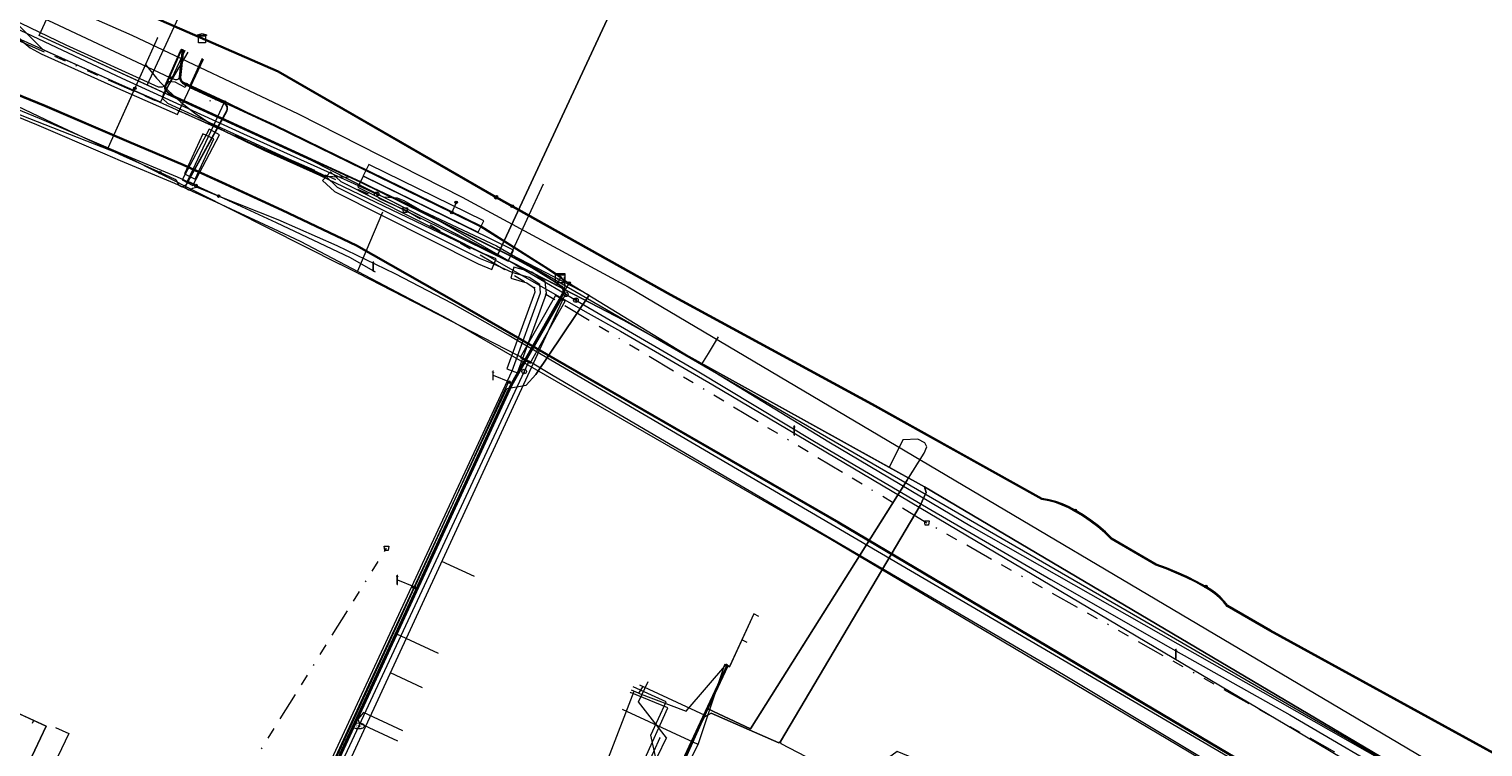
# Model space of a CAD drawing. Header units: metres. Extents: x 151922 to 154458, y 463415 to 464223.
# Tile 40 of 164: x 152184 to 152311, y 464069 to 464131. Entities that reach past the tile are written whole.
import ezdxf
from ezdxf.enums import TextEntityAlignment as Align
from ezdxf.lldxf.tags import DXFTag

# ---------------------------------------------------------------- set-up
doc = ezdxf.new("R2010")
doc.units = ezdxf.units.M
doc.linetypes.add('RI-OVERIG-SO', pattern=[17, 5, -2, 2, -2, 0, -2, 2, -2])
doc.layers.get('0').update_dxf_attribs({"lineweight": 9})
for name, color, linetype, lineweight in [('B-PV-KL-DATA-G', 90, 'KL-DATA-SO', 9), ('B-PV-KL-DATA_DUCT-G', 90, 'Continuous', 9), ('B-PV-KL-DATA_HULPSTUK-S', 90, 'Continuous', 9), ('B-PV-KL-DATA_KABELBED-G', 90, 'Continuous', 9), ('B-PV-KL-DATA_MANTELBUIS-G', 90, 'Continuous', 9), ('B-PV-KL-ET_HS-G', 10, 'KL-HS-SO', 9), ('B-PV-KL-ET_HS_HULPSTUK-S', 10, 'Continuous', 9), ('B-PV-KL-ET_HS_MANTELBUIS-G', 10, 'Continuous', 9), ('B-PV-KL-ET_LS-G', 190, 'KL-LS-SO', 9), ('B-PV-KL-ET_LS-S', 190, 'Continuous', 9), ('B-PV-KL-ET_LS_HULPSTUK-S', 190, 'Continuous', 9), ('B-PV-KL-ET_LS_MANTELBUIS-G', 190, 'Continuous', 9), ('B-PV-KL-ET_MS-G', 130, 'KL-MS-SO', 9), ('B-PV-KL-ET_MS_HULPSTUK-S', 130, 'Continuous', 9), ('B-PV-KL-ET_MS_MANTELBUIS-G', 130, 'Continuous', 9), ('B-PV-KL-GAS_HD-G', 30, 'KL-GAS_HD-SO', 9), ('B-PV-KL-GAS_LD-G', 50, 'KL-GAS_LD-SO', 9), ('B-PV-KL-GAS_LD_HULPSTUK-S', 50, 'Continuous', 9), ('B-PV-KL-GAS_LD_MANTELBUIS-G', 50, 'Continuous', 9), ('B-PV-KL-WATER-G', 170, 'KL-WATER-SO', 9), ('B-PV-KL-WATER-S', 170, 'Continuous', 9), ('B-PV-KL-WATER_HULPSTUK-S', 170, 'Continuous', 9), ('B-PV-OG-INFO-G', 7, 'Continuous', 9), ('B-PV-RI-VRIJVERVAL-G', 210, 'RI-OVERIG-SO', 9), ('B-PV-RI-VRIJVERVAL_HULPSTUK-S', 210, 'Continuous', 9), ('V-PV-KL-WATER-G', 170, 'V-KL-WATER-SO', 9)]:
    doc.layers.add(name, color=color, linetype=linetype, lineweight=lineweight)
doc.styles.add('NLCS-ISO', font='txt')
doc.styles.get("Standard").update_dxf_attribs({"font": 'arial.ttf'})
tags = doc.linetypes.add('KL-DATA-SO', pattern='A,4,-1,[101,NLCS.SHX,S=0.5,R=0,X=0,Y=0],-1,4,-1,["D",Standard,S=1,R=0,X=-0.25,Y=-0.5],-1.5', length=12.5).pattern_tags.tags
tags[18] = DXFTag(74, 10)
tags = doc.linetypes.add('KL-GAS_HD-SO', pattern='A,4,-1,[69,NLCS.SHX,S=0.5,R=0,X=0,Y=0],-1,4,-1,["H",Standard,S=1,R=0,X=0,Y=-0.5],-2', length=13).pattern_tags.tags
tags[18] = DXFTag(74, 10)
tags = doc.linetypes.add('KL-GAS_LD-SO', pattern='A,4,-1,[69,NLCS.SHX,S=0.5,R=0,X=0,Y=0],-1,4,-1,["L",Standard,S=1,R=0,X=0.25,Y=-0.5],-2', length=13).pattern_tags.tags
tags[18] = DXFTag(74, 10)
tags = doc.linetypes.add('KL-HS-SO', pattern='A,4,-1,[103,NLCS.SHX,S=0.75,R=0,X=0,Y=0],-1,4,-1,["H",Standard,S=1,R=0,X=0,Y=-0.5],-2', length=13).pattern_tags.tags
tags[18] = DXFTag(74, 10)
tags = doc.linetypes.add('KL-LS-SO', pattern='A,4,-1,[103,NLCS.SHX,S=0.75,R=0,X=0,Y=0],-1,4,-1,["L",Standard,S=1,R=0,X=0,Y=-0.5],-2', length=13).pattern_tags.tags
tags[18] = DXFTag(74, 10)
tags = doc.linetypes.add('KL-MS-SO', pattern='A,4,-1,[103,NLCS.SHX,S=0.75,R=0,X=0,Y=0],-1,4,-1,["M",Standard,S=1,R=0,X=0,Y=-0.5],-2', length=13).pattern_tags.tags
tags[18] = DXFTag(74, 10)
doc.linetypes.add('KL-WATER-SO', pattern='A,7,-0.5,[168,NLCS.SHX,S=0.75,R=0,X=0.75,Y=0],-2', length=9.5)
doc.linetypes.add('V-KL-WATER-SO', pattern='A,3.5,[24,NLCS.SHX,S=0.5,R=0,X=0,Y=0],3.5,-0.5,[168,NLCS.SHX,S=0.75,R=0,X=0.75,Y=0],-2', length=9.5)

# ---------------------------------------------------------------- blocks, each defined once
blk = doc.blocks.new('SKL-WTB_HULP_MOF-SO')
at = {"linetype": 'ByBlock', "lineweight": 18}
h = blk.add_hatch(color=0, dxfattribs=at)
h.dxf.hatch_style = 1
h.paths.add_polyline_path([(-0.5625, 0, 1), (0.5625, 0, 1)])
at = {"color": 0, "linetype": 'ByBlock', "lineweight": 18}
blk.add_circle((0, 0), 0.5625, dxfattribs=at)
at = {"color": 0, "linetype": 'ByBlock', "lineweight": 18, "style": 'NLCS-ISO', "flags": 1}
for tag, p in [('TYPE', (1.5, 0)), ('OMSCHRIJVING', (1.5, -3)), ('LABEL', (1.5, -1.5))]:
    blk.add_attdef(tag, p, '', height=1, dxfattribs=at)
blk = doc.blocks.new('SKL-WTB_HULP_TECHNISCH GEBOUW-SO')
at = {"color": 0, "linetype": 'ByBlock', "lineweight": 18}
for points in [[(-2, 1.5), (0, 2), (2, 1.5), (2, 1.18), (-2, 1.18)], [(-1.5, 1.02), (1.5, 1.02), (1.5, -2), (-1.5, -2)]]:
    blk.add_lwpolyline(points, close=True, dxfattribs=at)
at = {"color": 0, "linetype": 'ByBlock', "lineweight": 18, "style": 'NLCS-ISO', "flags": 1}
for tag, p in [('TYPE', (2.5, 0)), ('OMSCHRIJVING', (2.5, -3)), ('LABEL', (2.5, -1.5))]:
    blk.add_attdef(tag, p, '', height=1, dxfattribs=at)
blk = doc.blocks.new('SKL-WTB_HULP_BLAASGAT-SO')
at = {"color": 0, "linetype": 'ByBlock', "lineweight": 18}
for points in [[(0.4, 0.73), (-0.4, 0.09)], [(-0.4, 0.73), (0.4, 0.09)], [(0, 0.41), (0, -0.87)]]:
    blk.add_lwpolyline(points, dxfattribs=at)
blk.add_circle((0, 0), 1, dxfattribs=at)
at = {"color": 0, "linetype": 'ByBlock', "lineweight": 18, "style": 'NLCS-ISO', "flags": 1}
for tag, p in [('TYPE', (1.5, 0)), ('OMSCHRIJVING', (1.5, -3)), ('LABEL', (1.5, -1.5))]:
    blk.add_attdef(tag, p, '', height=1, dxfattribs=at)
blk = doc.blocks.new('SKL-WTB_HULP_T STUK-SO')
at = {"color": 0, "linetype": 'ByBlock', "lineweight": 18}
blk.add_circle((0, 0), 1, dxfattribs=at)
at = {"color": 0, "linetype": 'ByBlock', "lineweight": -2, "style": 'NLCS-ISO'}
blk.add_text('T', height=1, dxfattribs=at).set_placement((0, 0), align=Align.MIDDLE_CENTER)
at = {"color": 0, "linetype": 'ByBlock', "lineweight": 18, "style": 'NLCS-ISO', "flags": 1}
for tag, p in [('TYPE', (1.5, 0)), ('OMSCHRIJVING', (1.5, -3)), ('LABEL', (1.5, -1.5))]:
    blk.add_attdef(tag, p, '', height=1, dxfattribs=at)
blk = doc.blocks.new('SKL-WTB_HULP_KAST-SO')
at = {"color": 0, "linetype": 'ByBlock', "lineweight": 18}
for points in [[(-2, 2), (2, 2), (2, 1.68), (-2, 1.68)], [(-2, 1.52), (2, 1.52), (2, -2), (-2, -2)]]:
    blk.add_lwpolyline(points, close=True, dxfattribs=at)
at = {"color": 0, "linetype": 'ByBlock', "lineweight": 18, "style": 'NLCS-ISO'}
blk.add_text('kast', height=1.5, dxfattribs=at).set_placement((0, 0), align=Align.MIDDLE_CENTER)
at = {"color": 0, "linetype": 'ByBlock', "lineweight": 18, "style": 'NLCS-ISO', "flags": 1}
for tag, p in [('TYPE', (2.5, 0)), ('OMSCHRIJVING', (2.5, -3)), ('LABEL', (2.5, -1.5))]:
    blk.add_attdef(tag, p, '', height=1, dxfattribs=at)
blk = doc.blocks.new('SKL-WTB_HULP_AFSLUITER-SO')
at = {"color": 0, "linetype": 'ByBlock', "lineweight": 18}
blk.add_lwpolyline([(0, 0.8), (0, -0.8)], dxfattribs=at)
blk.add_circle((0, 0), 1, dxfattribs=at)
at = {"color": 0, "linetype": 'ByBlock', "lineweight": 18, "style": 'NLCS-ISO', "flags": 1}
for tag, p in [('TYPE', (1.5, 0)), ('OMSCHRIJVING', (1.5, -3)), ('LABEL', (1.5, -1.5))]:
    blk.add_attdef(tag, p, '', height=1, dxfattribs=at)
blk = doc.blocks.new('SKL-WATER_BRANDKRAAN_BRANDPUT-SO')
at = {"color": 0, "linetype": 'ByBlock', "lineweight": 18}
blk.add_ellipse((0, 0), major_axis=(2.5, 0), ratio=0.54, dxfattribs=at)
at = {"color": 0, "linetype": 'ByBlock', "lineweight": 18, "style": 'NLCS-ISO'}
blk.add_text('bk', height=1.5, dxfattribs=at).set_placement((0.16, 0), align=Align.MIDDLE_CENTER)
blk = doc.blocks.new('SKL-WTB_HULP_OVERIG-SO')
at = {"color": 0, "linetype": 'ByBlock', "lineweight": 18}
for points in [[(-0.14, 0.14), (0.14, -0.14)], [(0.14, 0.14), (-0.14, -0.14)]]:
    blk.add_lwpolyline(points, dxfattribs=at)
at = {"color": 0, "linetype": 'ByBlock', "lineweight": 18, "style": 'NLCS-ISO', "flags": 1}
for tag, p in [('TYPE', (1.5, 0)), ('OMSCHRIJVING', (1.5, -3)), ('LABEL', (1.5, -1.5))]:
    blk.add_attdef(tag, p, '', height=1, dxfattribs=at)
blk = doc.blocks.new('SRI-HULP_AFVOER_OPVANG-SO')
at = {"color": 0, "linetype": 'ByBlock', "lineweight": 18}
blk.add_lwpolyline([(-0.75, -1), (-1, 1), (1, 1), (0.75, -1)], close=True, dxfattribs=at)
at = {"color": 0, "linetype": 'ByBlock', "lineweight": 18, "style": 'NLCS-ISO', "flags": 1}
for tag, p in [('TYPE', (1.5, 0)), ('OMSCHRIJVING', (1.5, -3)), ('LABEL', (1.5, -1.5))]:
    blk.add_attdef(tag, p, '', height=1, dxfattribs=at)
blk = doc.blocks.new('SKL-ET_LS_MAST-SO')
for p, q in [((-0.05, 2.07), (0.05, 2.07)), ((-0.05, -2), (0.05, -2))]:
    blk.add_line(p, q)
for points in [[(-0.18, 1.76), (-0.22, 1.76), (-0.22, 1.84), (-0.18, 1.84), (-0.18, 1.79)], [(-0.18, 1.49), (-0.22, 1.49), (-0.22, 1.57), (-0.18, 1.57), (-0.18, 1.52)], [(-0.18, 1.79), (-0.05, 1.79)], [(-0.18, 1.76), (-0.05, 1.76)], [(-0.18, 1.52), (-0.05, 1.52)], [(-0.18, 1.49), (-0.05, 1.49)], [(-0.05, -2), (-0.05, 2.07)], [(0.05, -2), (0.05, 2.07)], [(0.18, 1.92), (0.05, 1.92)], [(0.18, 1.89), (0.05, 1.89)], [(0.18, 1.66), (0.05, 1.66)], [(0.18, 1.63), (0.05, 1.63)], [(0.18, 1.39), (0.05, 1.39)], [(0.18, 1.36), (0.05, 1.36)], [(0.18, 1.89), (0.22, 1.89), (0.22, 1.97), (0.18, 1.97), (0.18, 1.92)], [(0.18, 1.63), (0.22, 1.63), (0.22, 1.71), (0.18, 1.71), (0.18, 1.66)], [(0.18, 1.36), (0.22, 1.36), (0.22, 1.44), (0.18, 1.44), (0.18, 1.39)]]:
    blk.add_lwpolyline(points)

msp = doc.modelspace()

# ---------------------------------------------------------------- linework, layer by layer
at = {"layer": 'B-PV-KL-DATA-G', "ltscale": 0.5, "flags": 128}
for points in [[(152230.478, 464109.603), (152230.183, 464108.976), (152229.419, 464109.374), (152225.01, 464111.613), (152242.775, 464149.837), (152242.347, 464150.032), (152221.095, 464160.001), (152221.214, 464160.27), (152221.482, 464160.855), (152206.052, 464167.521), (152215.047, 464196.537)], [(152215.047, 464196.537), (152206.052, 464167.521), (152221.482, 464160.855), (152221.214, 464160.27), (152221.095, 464160.001), (152242.347, 464150.032), (152242.775, 464149.837), (152225.01, 464111.613), (152229.419, 464109.374), (152230.183, 464108.976), (152230.478, 464109.603)], [(152215.047, 464196.537), (152206.052, 464167.521), (152221.482, 464160.855), (152221.214, 464160.27), (152221.095, 464160.001), (152242.347, 464150.032), (152242.775, 464149.837), (152225.01, 464111.613), (152229.419, 464109.374), (152230.183, 464108.976), (152230.478, 464109.603)], [(152215.047, 464196.537), (152206.052, 464167.521), (152221.482, 464160.855), (152221.214, 464160.27), (152221.095, 464160.001), (152242.347, 464150.032), (152242.775, 464149.837), (152225.01, 464111.613), (152229.419, 464109.374), (152230.183, 464108.976), (152230.478, 464109.603)], [(152230.478, 464109.603), (152230.183, 464108.976), (152229.419, 464109.374), (152225.01, 464111.613), (152242.775, 464149.837), (152242.347, 464150.032), (152221.095, 464160.001), (152221.214, 464160.27), (152221.482, 464160.855), (152206.052, 464167.521), (152211.139, 464183.929), (152191.224, 464190.064)], [(152234.095, 464188.4), (152221.214, 464160.27), (152221.095, 464160.001), (152242.347, 464150.032), (152242.775, 464149.837), (152225.01, 464111.613), (152229.419, 464109.374), (152230.183, 464108.976), (152230.478, 464109.603)], [(152234.095, 464188.4), (152221.214, 464160.27), (152221.095, 464160.001), (152242.347, 464150.032), (152242.775, 464149.837), (152225.01, 464111.613), (152229.419, 464109.374), (152230.183, 464108.976), (152230.478, 464109.603)], [(152234.095, 464188.4), (152221.214, 464160.27), (152221.095, 464160.001), (152242.347, 464150.032), (152242.775, 464149.837), (152225.01, 464111.613), (152229.419, 464109.374), (152230.183, 464108.976), (152230.478, 464109.603)], [(152252.558, 464177.305), (152233.096, 464186.219), (152221.214, 464160.27), (152221.095, 464160.001), (152242.347, 464150.032), (152242.775, 464149.837), (152225.01, 464111.613), (152229.419, 464109.374), (152230.183, 464108.976), (152230.478, 464109.603)], [(152186.396, 464174.381), (152206.369, 464168.541), (152206.052, 464167.521), (152221.482, 464160.855), (152221.214, 464160.27), (152221.095, 464160.001), (152242.347, 464150.032), (152242.775, 464149.837), (152225.01, 464111.613), (152229.419, 464109.374), (152230.183, 464108.976), (152230.478, 464109.603)], [(152246.728, 464164.575), (152227.265, 464173.485), (152221.214, 464160.27), (152221.095, 464160.001), (152242.347, 464150.032), (152242.775, 464149.837), (152225.01, 464111.613), (152229.419, 464109.374), (152230.183, 464108.976), (152230.478, 464109.603)], [(152230.478, 464109.603), (152230.183, 464108.976), (152229.419, 464109.374), (152225.01, 464111.613), (152242.775, 464149.837), (152242.347, 464150.032), (152221.095, 464160.001), (152221.214, 464160.27), (152221.482, 464160.855), (152240.93, 464151.935)], [(152230.478, 464109.603), (152230.183, 464108.976), (152229.419, 464109.374), (152208.743, 464119.873), (152184.949, 464130.82), (152191.895, 464145.916)], [(152230.478, 464109.603), (152230.183, 464108.976), (152229.419, 464109.374), (152208.743, 464119.873), (152194.397, 464126.473), (152201.361, 464141.54)], [(152197.675, 464129.509), (152195.575, 464124.989), (152191.973, 464126.558), (152177.754, 464132.957), (152177.631, 464133.038), (152177.541, 464133.135), (152177.274, 464133.634), (152177.181, 464133.749), (152177.051, 464133.821), (152176.92, 464133.858), (152176.771, 464133.858), (152176.206, 464133.739), (152176.065, 464133.735), (152175.93, 464133.777), (152170.364, 464136.335), (152170.106, 464136.26), (152169.669, 464136.26)], [(152233.021, 464108.113), (152226.158, 464111.661), (152229.017, 464117.835)], [(152214.735, 464026.276), (152214.831, 464026.231), (152215.355, 464026.518), (152217.054, 464026.273), (152220.747, 464024.82), (152221.244, 464024.915), (152225.791, 464034.952), (152231.618, 464047.418), (152237.419, 464059.614), (152238.996, 464062.165), (152242.755, 464070.628), (152243.048, 464071.259), (152243.679, 464071.583), (152249.576, 464069.018), (152249.731, 464069.128), (152261.941, 464089.754), (152262.459, 464090.881), (152262.306, 464091.369), (152257.747, 464093.899), (152236.019, 464105.932), (152230.183, 464108.976), (152230.478, 464109.603)], [(152219.501, 464036.494), (152219.576, 464036.459), (152219.976, 464036.735), (152220.61, 464037.362), (152225.791, 464034.952), (152231.618, 464047.418), (152237.419, 464059.614), (152238.996, 464062.165), (152242.755, 464070.628), (152243.048, 464071.259), (152243.679, 464071.583), (152249.576, 464069.018), (152249.731, 464069.128), (152261.941, 464089.754), (152262.459, 464090.881), (152262.306, 464091.369), (152257.747, 464093.899), (152236.019, 464105.932), (152230.183, 464108.976), (152230.478, 464109.603)], [(152230.478, 464109.603), (152230.183, 464108.976), (152236.019, 464105.932), (152257.747, 464093.899), (152262.306, 464091.369), (152262.459, 464090.881), (152261.941, 464089.754), (152249.731, 464069.128), (152249.576, 464069.018), (152243.679, 464071.583), (152243.048, 464071.259), (152242.755, 464070.628), (152238.996, 464062.165), (152237.419, 464059.614), (152231.618, 464047.418), (152226.364, 464049.88), (152226.443, 464051.213), (152226.359, 464051.252)], [(152264.499, 464066.701), (152264.467, 464066.636), (152264.168, 464066.489), (152259.934, 464068.243), (152258.843, 464067.472), (152257.027, 464064.223), (152255.87, 464065.228), (152253.431, 464067.025), (152249.785, 464068.91), (152249.731, 464069.128), (152261.941, 464089.754), (152262.459, 464090.881), (152262.306, 464091.369), (152257.747, 464093.899), (152236.019, 464105.932), (152230.183, 464108.976), (152230.478, 464109.603)], [(152230.478, 464109.603), (152230.183, 464108.976), (152236.019, 464105.932), (152257.747, 464093.899), (152262.306, 464091.369), (152314.733, 464060.343)], [(152261.695, 464047.405), (152261.508, 464047.696), (152261.667, 464048.496), (152258.115, 464050.132), (152257.955, 464050.447), (152258.95, 464052.525), (152262.837, 464060.854), (152262.54, 464061.537), (152257.027, 464064.223), (152255.87, 464065.228), (152253.431, 464067.025), (152249.785, 464068.91), (152249.731, 464069.128), (152261.941, 464089.754), (152262.459, 464090.881), (152262.306, 464091.369), (152257.747, 464093.899), (152236.019, 464105.932), (152230.183, 464108.976), (152230.478, 464109.603)], [(152262.801, 464049.788), (152262.368, 464049.578), (152261.667, 464048.496), (152258.115, 464050.132), (152257.955, 464050.447), (152258.95, 464052.525), (152262.837, 464060.854), (152262.54, 464061.537), (152257.027, 464064.223), (152255.87, 464065.228), (152253.431, 464067.025), (152249.785, 464068.91), (152249.731, 464069.128), (152261.941, 464089.754), (152262.459, 464090.881), (152262.306, 464091.369), (152257.747, 464093.899), (152236.019, 464105.932), (152230.183, 464108.976), (152230.478, 464109.603)], [(152230.478, 464109.603), (152230.183, 464108.976), (152236.019, 464105.932), (152257.747, 464093.899), (152262.306, 464091.369), (152262.459, 464090.881), (152261.941, 464089.754), (152249.731, 464069.128), (152249.576, 464069.018), (152243.679, 464071.583), (152243.048, 464071.259), (152242.755, 464070.628), (152238.996, 464062.165), (152237.419, 464059.614), (152232.043, 464061.86), (152231.104, 464061.331), (152231.054, 464061.354)], [(152247.85, 464080.052), (152247.396, 464080.262), (152245.265, 464075.644), (152245.118, 464075.712), (152243.382, 464071.978), (152247.111, 464070.237), (152262.293, 464094.326), (152262.502, 464094.857), (152262.337, 464095.218), (152261.735, 464095.549), (152260.408, 464095.482), (152259.233, 464093.074), (152236.019, 464105.932), (152230.183, 464108.976), (152230.478, 464109.603)], [(152246.803, 464077.783), (152246.349, 464077.992), (152245.265, 464075.644), (152245.118, 464075.712), (152243.382, 464071.978), (152247.111, 464070.237), (152262.293, 464094.326), (152262.502, 464094.857), (152262.337, 464095.218), (152261.735, 464095.549), (152260.408, 464095.482), (152259.233, 464093.074), (152236.019, 464105.932), (152230.183, 464108.976), (152230.478, 464109.603)], [(152198.097, 464040.044), (152205.313, 464055.716), (152213.578, 464073.686), (152221.856, 464091.51), (152225.808, 464099.963), (152227.519, 464100.242), (152228.357, 464101.175), (152233.021, 464108.113)], [(152152.655, 464085.432), (152152.782, 464085.704), (152185.562, 464070.446), (152184.099, 464067.305), (152184.811, 464066.945), (152185.899, 464066.438), (152179.217, 464052.208), (152179.916, 464051.882), (152174.959, 464041.242), (152186.75, 464035.399), (152186.233, 464034.234), (152201.206, 464027.182), (152200.64, 464025.965)], [(152245.058, 464075.836), (152242.712, 464070.823), (152238.997, 464062.804), (152237.316, 464059.428)], [(152237.33, 464073.34), (152241.492, 464071.762), (152245.048, 464075.897)], [(152242.539, 464068.864), (152244.859, 464075.85), (152244.89, 464075.915)], [(152237.407, 464074.072), (152243.128, 464071.431), (152231.182, 464045.728), (152227.194, 464037.154), (152225.116, 464032.96), (152222.343, 464027.028), (152220.383, 464022.299), (152218.704, 464019.244), (152218.612, 464019.046), (152210.472, 464022.812), (152208.814, 464023.044), (152200.948, 464026.627), (152200.64, 464025.965)], [(152236.926, 464073.502), (152232.271, 464061.47)], [(152237.33, 464073.34), (152236.712, 464073.593)], [(152237.71, 464073.94), (152237.33, 464073.34)], [(152200.64, 464025.965), (152201.206, 464027.182), (152177.917, 464038.151), (152174.303, 464039.835), (152179.916, 464051.882), (152179.217, 464052.208), (152185.899, 464066.438), (152184.811, 464066.945), (152184.099, 464067.305), (152185.562, 464070.446), (152181.753, 464072.219), (152181.627, 464071.947)], [(152200.64, 464025.965), (152201.206, 464027.182), (152177.917, 464038.151), (152174.303, 464039.835), (152179.916, 464051.882), (152179.217, 464052.208), (152185.899, 464066.438), (152184.811, 464066.945), (152184.099, 464067.305), (152185.562, 464070.446), (152184.473, 464070.953), (152184.346, 464070.681)], [(152242.539, 464068.864), (152235.938, 464071.912)], [(152186.395, 464070.341), (152187.545, 464069.805), (152180.016, 464054.107), (152179.171, 464052.244)], [(152237.818, 464059.451), (152242.539, 464068.864)]]:
    msp.add_lwpolyline(points, dxfattribs=at)
at = {"layer": 'B-PV-KL-DATA_DUCT-G', "ltscale": 0.5, "flags": 128}
for points in [[(152229.419, 464109.374), (152208.743, 464119.873)], [(152247.109, 464070.232), (152262.293, 464094.326)], [(152249.731, 464069.128), (152261.941, 464089.754)], [(152245.155, 464075.791), (152227.194, 464037.154), (152225.432, 464033.597), (152222.343, 464027.028), (152220.383, 464022.299), (152218.612, 464019.046), (152216.732, 464019.916), (152215.852, 464021.319), (152215.307, 464021.571)]]:
    msp.add_lwpolyline(points, dxfattribs=at)
at = {"layer": 'B-PV-KL-DATA_KABELBED-G', "ltscale": 0.5, "flags": 128}
for points in [[(152225.01, 464111.613), (152242.775, 464149.837), (152223.383, 464158.928)], [(152194.397, 464126.473), (152184.949, 464130.82), (152191.895, 464145.916)], [(152314.7, 464050.963), (152288.081, 464066.618), (152253.975, 464086.846), (152220.752, 464105.987), (152207.78, 464112.804), (152205.421, 464113.929), (152200.491, 464116.203), (152196.807, 464117.874), (152192.072, 464119.87), (152190.724, 464120.45), (152184.766, 464123.016), (152169.238, 464129.361), (152163.226, 464131.706), (152157.214, 464133.963), (152152.416, 464135.682), (152139.443, 464139.512), (152136.065, 464140.399), (152132.64, 464141.081), (152121.389, 464142.97)], [(152194.397, 464126.473), (152201.361, 464141.54)], [(152181.811, 464133.044), (152185.279, 464129.577), (152193.231, 464126.002), (152201.102, 464122.464), (152209.875, 464118.52), (152212.16, 464118.443), (152224.922, 464112.417), (152283.341, 464078.611), (152314.7, 464060.42)], [(152195.314, 464130.612), (152194.787, 464129.444), (152194.253, 464128.264)], [(152194.253, 464128.264), (152193.231, 464126.002), (152190.959, 464120.971)], [(152194.253, 464128.264), (152190.96, 464120.973)], [(152194.254, 464128.264), (152195.202, 464127.091), (152196.236, 464125.993), (152197.349, 464124.975), (152198.536, 464124.044), (152199.789, 464123.206), (152201.102, 464122.464), (152201.998, 464122.029), (152204.599, 464120.798), (152209.447, 464118.611), (152224.11, 464111.587), (152232.922, 464106.56), (152235.736, 464104.977), (152243.806, 464100.272), (152294.762, 464070.073), (152314.7, 464058.23)], [(152208.743, 464119.873), (152194.397, 464126.473)], [(152199.883, 464125.093), (152199.96, 464125.14)], [(152225.01, 464111.613), (152208.743, 464119.873)], [(152225.251, 464111.49), (152225.01, 464111.613)], [(152225.646, 464111.29), (152225.251, 464111.49)], [(152229.419, 464109.374), (152225.646, 464111.29)], [(152230.066, 464109.037), (152229.419, 464109.374)], [(152230.183, 464108.976), (152230.066, 464109.037)], [(152230.478, 464109.603), (152230.183, 464108.976)], [(152254.809, 464095.526), (152236.019, 464105.932), (152230.183, 464108.976)], [(152193.065, 464028.837), (152224.096, 464095.611)], [(152259.233, 464093.074), (152254.809, 464095.526)], [(152262.293, 464094.326), (152262.502, 464094.857), (152262.337, 464095.218), (152261.735, 464095.549), (152260.408, 464095.482), (152259.233, 464093.074)], [(152260.916, 464092.14), (152262.293, 464094.326)], [(152260.916, 464092.14), (152259.233, 464093.074)], [(152260.807, 464091.967), (152247.111, 464070.237)], [(152260.807, 464091.967), (152260.916, 464092.14)], [(152262.306, 464091.369), (152260.916, 464092.14)], [(152262.418, 464091.011), (152262.306, 464091.369)], [(152314.733, 464060.343), (152262.306, 464091.369)], [(152261.941, 464089.754), (152262.459, 464090.881), (152262.418, 464091.011)], [(152249.731, 464069.128), (152261.941, 464089.754)], [(152247.85, 464080.052), (152247.396, 464080.262), (152246.349, 464077.992)], [(152246.349, 464077.992), (152245.301, 464075.722)], [(152246.803, 464077.783), (152246.349, 464077.992)], [(152245.118, 464075.712), (152243.382, 464071.978)], [(152245.155, 464075.791), (152245.118, 464075.712)], [(152245.118, 464075.712), (152245.265, 464075.644), (152245.301, 464075.722)], [(152238.068, 464067.002), (152237.762, 464067.344), (152239.875, 464072.055), (152236.631, 464073.413)], [(152237.407, 464074.072), (152243.128, 464071.431)], [(152184.473, 464070.953), (152181.753, 464072.219)], [(152184.811, 464066.945), (152184.099, 464067.305), (152185.562, 464070.446), (152184.473, 464070.953)], [(152184.473, 464070.953), (152184.346, 464070.681)], [(152243.048, 464071.259), (152242.755, 464070.628)], [(152242.915, 464070.973), (152242.755, 464070.628)], [(152243.048, 464071.259), (152242.915, 464070.973)], [(152249.731, 464069.128), (152249.576, 464069.018), (152243.679, 464071.583), (152243.048, 464071.259)], [(152243.128, 464071.431), (152243.048, 464071.259)], [(152243.382, 464071.978), (152243.128, 464071.431)], [(152247.111, 464070.237), (152243.382, 464071.978)], [(152242.755, 464070.628), (152241.498, 464067.924)], [(152242.755, 464070.628), (152241.545, 464067.903)], [(152239.199, 464069.435), (152238.068, 464067.002), (152229.601, 464048.78), (152223.868, 464036.445), (152223.868, 464036.444), (152218.769, 464025.471), (152215.482, 464018.398)], [(152257.027, 464064.223), (152255.87, 464065.228), (152253.431, 464067.025), (152249.785, 464068.91), (152249.731, 464069.128)]]:
    msp.add_lwpolyline(points, dxfattribs=at)
at = {"layer": 'B-PV-KL-DATA_MANTELBUIS-G', "ltscale": 0.5, "flags": 128}
for points in [[(152194.253, 464128.264), (152190.96, 464120.973)], [(152229.419, 464109.374), (152208.743, 464119.873)], [(152233.021, 464108.113), (152228.357, 464101.175)], [(152247.111, 464070.237), (152262.293, 464094.326)], [(152249.731, 464069.128), (152261.941, 464089.754)]]:
    msp.add_lwpolyline(points, dxfattribs=at)
at = {"layer": 'B-PV-KL-ET_HS-G', "ltscale": 0.5, "flags": 128}
for points in [[(152224.861, 464116.634), (152205.834, 464127.608), (152187.667, 464135.545), (152168.938, 464142.353), (152148.359, 464149.431), (152140.278, 464152.463), (152133.534, 464155.718), (152131.452, 464156.617), (152130.402, 464157.045), (152128.285, 464157.861), (152118.244, 464161.462), (152099.08, 464167.318), (152086.429, 464170.301), (152077.279, 464172.359), (152057.447, 464175.397), (152037.752, 464179.019), (152018.011, 464182.446), (152012.266, 464183.517)], [(152226.289, 464115.891), (152224.885, 464116.677), (152205.857, 464127.653), (152187.686, 464135.591), (152168.955, 464142.4), (152148.376, 464149.478), (152140.289, 464152.512), (152133.554, 464155.763), (152132.516, 464156.22), (152130.421, 464157.092), (152128.302, 464157.907), (152118.26, 464161.509), (152099.093, 464167.366), (152086.44, 464170.35), (152077.288, 464172.408), (152057.455, 464175.446), (152037.761, 464179.068), (152018.02, 464182.495), (152012.281, 464183.565)], [(152224.909, 464116.72), (152205.88, 464127.698), (152187.705, 464135.637), (152168.972, 464142.447), (152148.393, 464149.525), (152140.3, 464152.561), (152133.565, 464155.813), (152133.575, 464155.809), (152132.536, 464156.266), (152130.439, 464157.138), (152128.32, 464157.954), (152118.276, 464161.556), (152099.106, 464167.414), (152086.451, 464170.399), (152077.297, 464172.457), (152057.463, 464175.495), (152037.77, 464179.117), (152018.029, 464182.544), (152012.297, 464183.613)], [(152005.521, 464162.766), (152041.862, 464156.891), (152081.842, 464150.835), (152124.685, 464143.598), (152139.508, 464141.308), (152145.845, 464139.482), (152152.962, 464137.339), (152157.815, 464135.6), (152163.85, 464133.334), (152169.884, 464130.981), (152185.441, 464124.625), (152192.755, 464121.474), (152197.506, 464119.472), (152201.216, 464117.789), (152206.161, 464115.508), (152212.65, 464112.417), (152221.556, 464107.365), (152254.78, 464088.223), (152288.892, 464067.991), (152314.733, 464052.806)], [(152005.552, 464162.862), (152041.878, 464156.989), (152081.858, 464150.933), (152124.701, 464143.696), (152139.53, 464141.406), (152145.873, 464139.578), (152152.994, 464137.435), (152157.849, 464135.694), (152163.886, 464133.428), (152169.922, 464131.073), (152185.479, 464124.717), (152192.795, 464121.566), (152197.546, 464119.564), (152201.258, 464117.879), (152206.203, 464115.598), (152212.696, 464112.505), (152221.606, 464107.451), (152254.83, 464088.309), (152288.942, 464068.077), (152314.733, 464052.921)], [(152314.733, 464052.864), (152288.917, 464068.034), (152254.805, 464088.266), (152221.581, 464107.408), (152212.673, 464112.461), (152206.182, 464115.553), (152201.237, 464117.834), (152197.526, 464119.518), (152192.775, 464121.52), (152185.46, 464124.671), (152169.903, 464131.027), (152163.868, 464133.381), (152157.832, 464135.647), (152152.978, 464137.387), (152145.859, 464139.53), (152139.519, 464141.357), (152124.693, 464143.647), (152119.615, 464144.505)], [(152314.733, 464066.57), (152292.482, 464078.768), (152288.738, 464080.915), (152288.422, 464081.316), (152288.07, 464081.685), (152287.686, 464082.021), (152287.273, 464082.322), (152286.833, 464082.584), (152286.003, 464083.033), (152285.156, 464083.451), (152284.294, 464083.838), (152283.419, 464084.193), (152282.519, 464084.521), (152278.626, 464086.79), (152278.049, 464087.357), (152277.438, 464087.886), (152276.796, 464088.376), (152276.125, 464088.827), (152274.893, 464089.533), (152274.338, 464089.784), (152273.765, 464089.989), (152273.176, 464090.147), (152272.562, 464090.258), (152257.709, 464098.538), (152240.121, 464108.094), (152224.861, 464116.634)], [(152275.477, 464089.322), (152274.937, 464089.624), (152274.375, 464089.879), (152273.794, 464090.086), (152273.197, 464090.245), (152272.595, 464090.354), (152257.757, 464098.626), (152240.169, 464108.182), (152224.909, 464116.72)], [(152314.733, 464066.627), (152292.506, 464078.812), (152288.773, 464080.953), (152288.454, 464081.355), (152288.1, 464081.726), (152287.714, 464082.063), (152287.299, 464082.365), (152286.858, 464082.627), (152286.026, 464083.078), (152285.178, 464083.496), (152284.314, 464083.884), (152283.438, 464084.24), (152282.548, 464084.563), (152278.658, 464086.829), (152278.08, 464087.397), (152277.467, 464087.927), (152276.823, 464088.418), (152276.15, 464088.87), (152274.916, 464089.577), (152274.357, 464089.831), (152273.779, 464090.037), (152273.187, 464090.196), (152272.583, 464090.305), (152257.733, 464098.582), (152240.145, 464108.138), (152226.289, 464115.891)], [(152286.883, 464082.67), (152286.078, 464083.107), (152285.221, 464083.531), (152284.349, 464083.923), (152283.463, 464084.283), (152282.558, 464084.613), (152278.69, 464086.868), (152278.11, 464087.437), (152277.496, 464087.968), (152276.85, 464088.461), (152276.176, 464088.913), (152275.477, 464089.322)], [(152314.733, 464066.685), (152292.53, 464078.856), (152288.807, 464080.992), (152288.486, 464081.395), (152288.129, 464081.766), (152287.741, 464082.105), (152287.325, 464082.408), (152286.883, 464082.67)]]:
    msp.add_lwpolyline(points, dxfattribs=at)
at = {"layer": 'B-PV-KL-ET_HS_MANTELBUIS-G', "ltscale": 0.5, "flags": 128}
for points in [[(152197.449, 464118.206), (152198.375, 464117.712), (152200.727, 464122.124), (152199.801, 464122.618), (152197.449, 464118.206)], [(152199.272, 464122.211), (152197.646, 464118.707), (152198.598, 464118.265), (152200.224, 464121.769), (152199.272, 464122.211)], [(152226.169, 464109.612), (152227.568, 464109.209), (152228.217, 464108.761), (152228.254, 464108.393), (152225.817, 464101.674), (152226.757, 464101.333), (152229.272, 464108.267), (152229.165, 464109.321), (152228.002, 464110.125), (152226.446, 464110.573), (152226.169, 464109.612)], [(152230.058, 464108.08), (152226.98, 464102.684), (152227.848, 464102.188), (152230.926, 464107.584), (152230.058, 464108.08)]]:
    msp.add_lwpolyline(points, dxfattribs=at)
at = {"layer": 'B-PV-KL-ET_LS-G', "ltscale": 0.5, "flags": 128}
for points in [[(152197.816, 464126.531), (152197.711, 464126.275), (152196.833, 464126.728), (152196.266, 464126.789), (152195.99, 464126.421), (152195.703, 464126.28), (152195.388, 464126.285), (152187.326, 464129.957), (152182.594, 464132.223), (152171.699, 464136.598), (152166.453, 464138.241), (152160.634, 464140.583), (152153.867, 464142.889), (152152.396, 464142.527), (152145.152, 464147.094), (152138.755, 464149.454), (152132.682, 464151.41), (152128.474, 464152.095), (152127.885, 464152.289), (152127.631, 464152.538), (152127.624, 464152.912), (152128.075, 464153.341), (152130.213, 464154.168), (152131.859, 464155.028), (152134.601, 464162.687), (152139.786, 464179.822), (152144.18, 464194.919), (152147.245, 464206.514), (152150.428, 464217.098), (152152.229, 464223.374)], [(152196.416, 464127.12), (152183.813, 464133.032), (152174.875, 464137.229), (152173.898, 464137.647)], [(152147.691, 464038.549), (152148.282, 464039.784), (152181.593, 464023.83), (152192.515, 464047.438), (152200.083, 464043.936), (152226.132, 464100.287), (152230.776, 464108.431), (152230.854, 464108.605), (152230.898, 464108.789), (152230.906, 464108.978), (152230.879, 464109.165), (152230.817, 464109.344), (152230.722, 464109.507), (152230.598, 464109.65), (152230.45, 464109.768), (152223.581, 464114.139), (152205.555, 464122.974), (152203.135, 464124.086), (152201.182, 464125.039), (152197.537, 464126.722), (152197.424, 464126.836), (152197.385, 464126.906), (152197.359, 464126.981), (152197.346, 464127.142), (152197.609, 464129.54)], [(152306.289, 463991.009), (152309.779, 463989.385), (152309.505, 463988.795), (152306.11, 463982.214), (152304.252, 463978.225), (152296.047, 463982.099), (152235.847, 464010.125), (152209.216, 464022.942), (152193.801, 464030.11), (152226.22, 464100.241), (152230.547, 464107.828), (152230.7, 464108.395), (152230.727, 464108.549), (152230.723, 464108.647), (152230.695, 464108.745), (152230.596, 464108.858), (152230.076, 464109.214), (152227.994, 464110.495), (152226.148, 464111.523), (152213.003, 464117.994), (152196.532, 464125.578), (152196.22, 464125.764), (152196.023, 464125.966), (152195.983, 464126.047), (152195.949, 464126.179), (152195.95, 464126.387), (152197.296, 464129.465), (152197.422, 464129.627)], [(152197.422, 464129.627), (152195.999, 464126.375), (152195.999, 464126.186), (152196.029, 464126.066), (152196.065, 464125.994), (152196.25, 464125.804), (152196.555, 464125.622), (152213.025, 464118.039), (152226.171, 464111.567), (152228.019, 464110.538), (152230.103, 464109.256), (152230.629, 464108.896), (152230.74, 464108.77), (152230.773, 464108.655), (152230.777, 464108.546), (152230.749, 464108.384), (152230.593, 464107.809), (152226.264, 464100.218), (152193.867, 464030.134), (152208.005, 464023.56), (152209.643, 464022.792), (152235.868, 464010.17), (152247.606, 464004.711), (152296.068, 463982.144), (152304.228, 463978.291), (152306.065, 463982.236), (152309.46, 463988.817), (152309.713, 463989.361), (152306.268, 463990.964)], [(152243.264, 463984.495), (152243.697, 463985.426), (152244.636, 463985.619), (152246.504, 463984.804), (152247.325, 463985.712), (152248.552, 463987.99), (152254.252, 464001.277), (152254.504, 464002.264), (152254.125, 464002.923), (152253.042, 464003.021), (152252.028, 464002.705), (152236.229, 464010.062), (152231.648, 464012.091), (152223.609, 464015.911), (152217.351, 464018.65), (152195.481, 464028.749), (152194.459, 464030.775), (152194.446, 464032.833), (152196.352, 464037.064), (152218.075, 464083.855), (152226.287, 464101.504), (152228.763, 464108.33), (152228.691, 464109.041), (152227.785, 464109.667), (152226.292, 464110.092), (152224.695, 464110.83), (152223.533, 464111.306), (152211.023, 464117.535), (152210.004, 464118.504), (152196.195, 464124.871), (152195.733, 464125.3), (152195.825, 464125.684), (152197.988, 464129.364)], [(152197.465, 464129.607), (152197.201, 464127.193), (152197.169, 464127.086), (152197.098, 464126.998), (152197.051, 464126.965), (152197, 464126.942), (152196.888, 464126.927), (152196.778, 464126.954), (152196.416, 464127.12)], [(152197.513, 464129.584), (152197.246, 464127.151), (152197.261, 464126.957), (152197.342, 464126.779), (152197.48, 464126.64), (152197.565, 464126.592), (152200.418, 464125.281)], [(152197.816, 464126.531), (152197.586, 464126.637), (152197.44, 464126.739), (152197.339, 464126.885), (152197.296, 464127.057), (152197.561, 464129.562)], [(152198.645, 464117.7), (152197.048, 464118.424), (152192.308, 464120.422), (152184.999, 464123.57), (152174.064, 464128.038)], [(152201.161, 464124.994), (152197.816, 464126.531)], [(152198.645, 464117.7), (152198.665, 464117.745), (152197.932, 464118.078), (152199.747, 464121.99), (152201.161, 464124.994)], [(152200.418, 464125.281), (152205.534, 464122.929), (152221.005, 464115.346)], [(152198.645, 464117.7), (152200.741, 464116.749), (152205.676, 464114.472), (152212.124, 464111.401), (152214.331, 464110.163)], [(152221.4, 464116.225), (152221.005, 464115.346)], [(152221.005, 464115.346), (152223.557, 464114.095), (152229.043, 464110.615), (152231.262, 464109.182)], [(152198.785, 464041.01), (152226.176, 464100.264), (152231.262, 464109.182)], [(152231.262, 464109.182), (152253.958, 464095.303), (152266.425, 464087.914), (152309.889, 464063.174), (152314.733, 464060.223)], [(152244.287, 464104.479), (152243.42, 464103.017), (152242.84, 464102.102)], [(152217.726, 464082.484), (152225.992, 464100.567)], [(152226.092, 464100.532), (152224.651, 464101.113)], [(152209.88, 464065.456), (152217.766, 464082.579)], [(152217.726, 464082.639), (152216.285, 464083.219)], [(152219.857, 464076.799), (152216.22, 464078.489)], [(152216.725, 464070.06), (152213.303, 464071.651), (152212.826, 464071.101), (152212.808, 464071.109)], [(152216.303, 464069.154), (152212.988, 464070.695), (152212.808, 464071.109)]]:
    msp.add_lwpolyline(points, dxfattribs=at)
at = {"layer": 'B-PV-KL-ET_LS_MANTELBUIS-G', "ltscale": 0.5, "flags": 128}
for points in [[(152197.449, 464118.206), (152198.375, 464117.712), (152200.727, 464122.124), (152199.801, 464122.618), (152197.449, 464118.206)], [(152199.272, 464122.211), (152197.646, 464118.707), (152198.598, 464118.265), (152200.224, 464121.769), (152199.272, 464122.211)], [(152223.328, 464113.624), (152223.812, 464114.612), (152213.761, 464119.538), (152213.277, 464118.55), (152223.328, 464113.624)], [(152209.728, 464118.149), (152210.766, 464117.191), (152223.325, 464110.851), (152224.506, 464110.367), (152224.885, 464111.293), (152223.741, 464111.762), (152211.342, 464118.021), (152210.407, 464118.884), (152209.728, 464118.149)], [(152212.794, 464117.569), (152225.94, 464111.097), (152226.404, 464112.039), (152213.258, 464118.511), (152212.794, 464117.569)], [(152226.169, 464109.612), (152227.568, 464109.209), (152228.217, 464108.761), (152228.254, 464108.393), (152225.817, 464101.674), (152226.757, 464101.333), (152229.272, 464108.267), (152229.165, 464109.321), (152228.002, 464110.125), (152226.446, 464110.573), (152226.169, 464109.612)], [(152230.058, 464108.08), (152226.98, 464102.684), (152227.848, 464102.188), (152230.926, 464107.584), (152230.058, 464108.08)]]:
    msp.add_lwpolyline(points, dxfattribs=at)
at = {"layer": 'B-PV-KL-ET_MS-G', "ltscale": 0.5, "flags": 128}
for points in [[(152195.524, 464118.823), (152192.388, 464120.242), (152189.262, 464121.684), (152186.147, 464123.151), (152183.043, 464124.641), (152179.952, 464126.156), (152176.227, 464127.896), (152172.471, 464129.571), (152168.687, 464131.179), (152164.874, 464132.718), (152161.033, 464134.189), (152155.659, 464136.021), (152150.222, 464137.657), (152144.729, 464139.093), (152139.187, 464140.328), (152133.603, 464141.359), (152094.432, 464147.542), (152042.087, 464156.19), (152028.129, 464158.532)], [(152169.609, 464137.647), (152171.45, 464136.682), (152182.126, 464131.896), (152182.232, 464131.822), (152182.41, 464131.635), (152182.624, 464131.26), (152183.327, 464130.417), (152184.177, 464129.723), (152185.142, 464129.2), (152191.811, 464126.192), (152197.055, 464123.906), (152199.306, 464128.752)], [(152199.216, 464128.794), (152198.058, 464126.3), (152201.159, 464124.852), (152201.285, 464124.723), (152201.357, 464124.556), (152201.365, 464124.376), (152201.344, 464124.287), (152197.791, 464117.8), (152197.712, 464117.692), (152197.599, 464117.618), (152197.467, 464117.589), (152197.399, 464117.593), (152197.271, 464117.638), (152197.168, 464117.725), (152197.13, 464117.781), (152197.076, 464117.931), (152196.989, 464118.097), (152196.934, 464118.163), (152196.857, 464118.221), (152195.524, 464118.823)], [(152200.64, 464116.78), (152198.866, 464117.491), (152198.764, 464117.516), (152198.555, 464117.51), (152198.36, 464117.433), (152198.197, 464117.323), (152198.143, 464117.306), (152198.032, 464117.304), (152197.928, 464117.343), (152197.845, 464117.416), (152197.815, 464117.463), (152197.783, 464117.569), (152197.782, 464117.625), (152197.81, 464117.731), (152201.352, 464124.18), (152201.414, 464124.369), (152201.406, 464124.568), (152201.374, 464124.663), (152201.264, 464124.828), (152201.188, 464124.893), (152198.124, 464126.324), (152199.261, 464128.774)], [(152314.733, 464052.359), (152309.728, 464055.399), (152301.727, 464060.185), (152293.694, 464064.916), (152225.929, 464104.623), (152221.041, 464107.391), (152216.062, 464109.993), (152210.998, 464112.427), (152205.856, 464114.69), (152200.64, 464116.78)]]:
    msp.add_lwpolyline(points, dxfattribs=at)
at = {"layer": 'B-PV-KL-ET_MS_MANTELBUIS-G', "ltscale": 0.5, "flags": 128}
for points in [[(152197.449, 464118.206), (152198.375, 464117.712), (152200.727, 464122.124), (152199.801, 464122.618), (152197.449, 464118.206)], [(152199.272, 464122.211), (152197.646, 464118.707), (152198.598, 464118.265), (152200.224, 464121.769), (152199.272, 464122.211)], [(152226.169, 464109.612), (152227.568, 464109.209), (152228.217, 464108.761), (152228.254, 464108.393), (152225.817, 464101.674), (152226.757, 464101.333), (152229.272, 464108.267), (152229.165, 464109.321), (152228.002, 464110.125), (152226.446, 464110.573), (152226.169, 464109.612)], [(152230.058, 464108.08), (152226.98, 464102.684), (152227.848, 464102.188), (152230.926, 464107.584), (152230.058, 464108.08)]]:
    msp.add_lwpolyline(points, dxfattribs=at)
at = {"layer": 'B-PV-KL-GAS_HD-G', "ltscale": 0.5, "flags": 128}
msp.add_lwpolyline([(152170.714, 464140.088), (152179.641, 464136.748), (152193.05, 464130.831), (152207.584, 464123.949), (152221.93, 464116.682), (152236.412, 464108.854), (152314.733, 464062.472)], dxfattribs=at)
at = {"layer": 'B-PV-KL-GAS_LD-G', "ltscale": 0.5, "flags": 128}
for points in [[(152182.263, 464131.767), (152192.195, 464127.091), (152202.808, 464122.213), (152212.462, 464117.887), (152214.451, 464116.941), (152215.037, 464116.723), (152216.246, 464116.623), (152216.816, 464116.396)], [(152216.816, 464116.396), (152226.596, 464110.758), (152230.971, 464108.198)], [(152194.937, 464030.301), (152230.843, 464107.977), (152230.971, 464108.198)], [(152230.971, 464108.198), (152231.857, 464107.686), (152242.455, 464101.51), (152252.688, 464095.337), (152262.977, 464089.29), (152273.335, 464083.264), (152283.807, 464077.317), (152294.213, 464071.438), (152304.577, 464065.388), (152314.733, 464059.284)], [(152222.992, 464083.546), (152220.155, 464084.858)], [(152219.857, 464076.799), (152217.036, 464078.11)], [(152218.466, 464073.806), (152215.651, 464075.114)]]:
    msp.add_lwpolyline(points, dxfattribs=at)
at = {"layer": 'B-PV-KL-GAS_LD_MANTELBUIS-G', "ltscale": 0.5, "flags": 128}
msp.add_lwpolyline([(152228.334, 464102.552), (152230.433, 464107.09)], dxfattribs=at)
at = {"layer": 'B-PV-KL-WATER-G', "ltscale": 0.5, "flags": 128}
for points in [[(152180.039, 464125.247), (152182.629, 464124.15), (152192.593, 464120.229), (152211.233, 464110.842)], [(152212.859, 464110.006), (152211.233, 464110.842)], [(152227.755, 464102.36), (152212.859, 464110.006)], [(152227.332, 464101.454), (152212.877, 464070.486)], [(152227.755, 464102.36), (152227.332, 464101.454)], [(152314.733, 464051.038), (152290.653, 464065.203), (152274.464, 464074.954), (152246.632, 464091.237), (152229.876, 464101.082), (152227.755, 464102.36)], [(152238.859, 464067.535), (152238.396, 464069.666), (152239.745, 464072.591), (152236.851, 464073.889)], [(152239.761, 464069.443), (152237.335, 464072.6), (152238.169, 464074.357)], [(152212.877, 464070.486), (152199.054, 464040.872)], [(152238.987, 464067.807), (152239.761, 464069.443)]]:
    msp.add_lwpolyline(points, dxfattribs=at)
at = {"layer": 'B-PV-OG-INFO-G', "ltscale": 0.5, "flags": 128}
for points in [[(152229.419, 464109.374), (152208.743, 464119.873)], [(152226.169, 464109.612), (152227.568, 464109.209), (152228.217, 464108.761), (152228.254, 464108.393), (152225.817, 464101.674), (152226.757, 464101.333), (152229.272, 464108.267), (152229.165, 464109.321), (152228.002, 464110.125), (152226.446, 464110.573), (152226.169, 464109.612)], [(152226.169, 464109.612), (152227.568, 464109.209), (152228.217, 464108.761), (152228.254, 464108.393), (152225.817, 464101.674), (152226.757, 464101.333), (152229.272, 464108.267), (152229.165, 464109.321), (152228.002, 464110.125), (152226.446, 464110.573), (152226.169, 464109.612)], [(152226.169, 464109.612), (152227.568, 464109.209), (152228.217, 464108.761), (152228.254, 464108.393), (152225.817, 464101.674), (152226.757, 464101.333), (152229.272, 464108.267), (152229.165, 464109.321), (152228.002, 464110.125), (152226.446, 464110.573), (152226.169, 464109.612)], [(152247.109, 464070.232), (152262.293, 464094.326)], [(152249.731, 464069.128), (152261.941, 464089.754)], [(152222.992, 464083.546), (152220.155, 464084.858)]]:
    msp.add_lwpolyline(points, dxfattribs=at)
at = {"layer": 'B-PV-RI-VRIJVERVAL-G', "ltscale": 0.5, "flags": 128}
for points in [[(152216.93, 464115.55), (152176.84, 464133.13)], [(152262.52, 464088.21), (152216.93, 464115.55)], [(152305.67, 464063.99), (152262.52, 464088.21)], [(152192.4, 464049.2), (152215.3, 464086)]]:
    msp.add_lwpolyline(points, dxfattribs=at)
at = {"layer": 'V-PV-KL-WATER-G', "ltscale": 0.5, "flags": 128}
msp.add_lwpolyline([(152214.963, 464115.384), (152212.784, 464110.206)], dxfattribs=at)

# ---------------------------------------------------------------- block references
at = {"layer": 'B-PV-KL-DATA_HULPSTUK-S', "xscale": 0.2, "yscale": 0.2, "zscale": 0.2}
for name, p in [('SKL-WTB_HULP_OVERIG-SO', (152195.314, 464130.612)), ('SKL-WTB_HULP_TECHNISCH GEBOUW-SO', (152199.191, 464130.579)), ('SKL-WTB_HULP_OVERIG-SO', (152194.253, 464128.264)), ('SKL-WTB_HULP_OVERIG-SO', (152194.253, 464128.264)), ('SKL-WTB_HULP_OVERIG-SO', (152194.254, 464128.264)), ('SKL-WTB_HULP_MOF-SO', (152193.316, 464126.19)), ('SKL-WTB_HULP_OVERIG-SO', (152190.959, 464120.971)), ('SKL-WTB_HULP_KAST-SO', (152230.478, 464109.603)), ('SKL-WTB_HULP_OVERIG-SO', (152224.096, 464095.611)), ('SKL-WTB_HULP_OVERIG-SO', (152236.631, 464073.413)), ('SKL-WTB_HULP_OVERIG-SO', (152239.199, 464069.435))]:
    msp.add_blockref(name, p, dxfattribs=at)
at = {"layer": 'B-PV-KL-ET_HS_HULPSTUK-S', "xscale": 0.2, "yscale": 0.2, "zscale": 0.2}
for p in [(152224.861, 464116.634), (152224.909, 464116.72), (152226.289, 464115.891), (152275.477, 464089.322), (152286.883, 464082.67)]:
    msp.add_blockref('SKL-WTB_HULP_MOF-SO', p, dxfattribs=at)
at = {"layer": 'B-PV-KL-ET_LS-S', "xscale": 0.2, "yscale": 0.2, "zscale": 0.2}
for p in [(152214.157, 464110.605), (152224.623, 464101.092), (152250.93, 464096.29), (152216.249, 464083.239), (152284.29, 464076.77)]:
    msp.add_blockref('SKL-ET_LS_MAST-SO', p, dxfattribs=at)
at = {"layer": 'B-PV-KL-ET_LS_HULPSTUK-S', "xscale": 0.2, "yscale": 0.2, "zscale": 0.2}
for p in [(152196.416, 464127.12), (152197.816, 464126.531), (152200.418, 464125.281), (152201.161, 464124.994), (152198.645, 464117.7), (152221.005, 464115.346), (152221.4, 464116.225), (152231.262, 464109.182), (152225.992, 464100.522), (152217.726, 464082.579)]:
    msp.add_blockref('SKL-WTB_HULP_MOF-SO', p, dxfattribs=at)
at = {"layer": 'B-PV-KL-ET_MS_HULPSTUK-S', "xscale": 0.2, "yscale": 0.2, "zscale": 0.2}
for name, p in [('SKL-WTB_HULP_TECHNISCH GEBOUW-SO', (152199.191, 464130.579)), ('SKL-WTB_HULP_MOF-SO', (152195.524, 464118.823)), ('SKL-WTB_HULP_MOF-SO', (152200.64, 464116.78))]:
    msp.add_blockref(name, p, dxfattribs=at)
at = {"layer": 'B-PV-KL-GAS_LD_HULPSTUK-S', "xscale": 0.2, "yscale": 0.2, "zscale": 0.2}
for name, p in [('SKL-WTB_HULP_BLAASGAT-SO', (152214.451, 464116.941)), ('SKL-WTB_HULP_T STUK-SO', (152230.971, 464108.198)), ('SKL-WTB_HULP_BLAASGAT-SO', (152231.857, 464107.686))]:
    msp.add_blockref(name, p, dxfattribs=at)
at = {"layer": 'B-PV-KL-WATER-S', "xscale": 0.2, "yscale": 0.2, "zscale": 0.2}
msp.add_blockref('SKL-WATER_BRANDKRAAN_BRANDPUT-SO', (152212.877, 464070.486), dxfattribs=at)
at = {"layer": 'B-PV-KL-WATER_HULPSTUK-S', "xscale": 0.2, "yscale": 0.2, "zscale": 0.2}
for name, p in [('SKL-WTB_HULP_OVERIG-SO', (152211.233, 464110.842)), ('SKL-WTB_HULP_OVERIG-SO', (152212.859, 464110.006)), ('SKL-WTB_HULP_AFSLUITER-SO', (152227.332, 464101.454)), ('SKL-WTB_HULP_OVERIG-SO', (152239.761, 464069.443))]:
    msp.add_blockref(name, p, dxfattribs=at)
at = {"layer": 'B-PV-RI-VRIJVERVAL_HULPSTUK-S', "xscale": 0.2, "yscale": 0.2, "zscale": 0.2}
for p in [(152216.93, 464115.55), (152262.52, 464088.21), (152215.3, 464086)]:
    msp.add_blockref('SRI-HULP_AFVOER_OPVANG-SO', p, dxfattribs=at)

doc.saveas('drawing.dxf')
